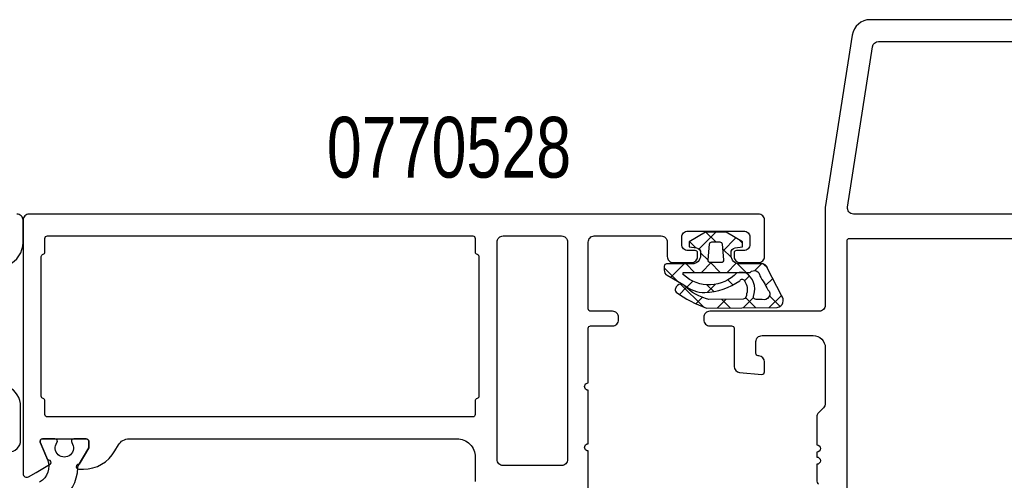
# Model space of a CAD drawing. Header units: millimetres. Extents: x 0 to 10560344, y -63228 to 177747.
# Tile 26 of 125: x 105260 to 105341, y -41253 to -41215. Entities that reach past the tile are written whole.
import ezdxf
from ezdxf.enums import TextEntityAlignment as Align

# ---------------------------------------------------------------- set-up
doc = ezdxf.new("R2010")
doc.units = ezdxf.units.MM
doc.styles.add('ORGADATA', font='txt', dxfattribs={"oblique": 1})

msp = doc.modelspace()

# ---------------------------------------------------------------- linework, layer by layer
at = {"color": 1, "linetype": 'Continuous'}
for p, q in [((105315.966, -41234.11), (105317.349, -41232.727)), ((105317.346, -41233.527), (105316.546, -41232.727)), ((105315.707, -41234.009), (105315.19, -41233.493)), ((105317.923, -41234.274), (105319.004, -41233.193)), ((105319.557, -41233.616), (105319.31, -41233.37)), ((105316.725, -41235.027), (105316.107, -41234.409)), ((105318.632, -41234.813), (105317.907, -41234.088)), ((105313.641, -41236.435), (105314.749, -41235.327)), ((105315.603, -41236.027), (105314.903, -41235.327)), ((105316.171, -41236.027), (105316.971, -41235.227)), ((105317.725, -41236.027), (105316.925, -41235.227)), ((105318.292, -41236.027), (105319.043, -41235.275)), ((105319.846, -41236.027), (105319.121, -41235.301)), ((105320.559, -41235.881), (105321.118, -41235.321)), ((105321.605, -41235.664), (105321.29, -41235.349)), ((105314.087, -41236.632), (105313.107, -41235.651)), ((105314.231, -41236.776), (105314.087, -41236.632)), ((105316.332, -41238.877), (105314.445, -41236.99)), ((105314.963, -41237.235), (105315.451, -41236.747)), ((105318.756, -41237.058), (105318.348, -41236.65)), ((105319.721, -41236.719), (105320.129, -41236.31)), ((105320.126, -41236.307), (105320.056, -41236.237)), ((105321.453, -41237.109), (105322.039, -41236.523)), ((105314.358, -41237.839), (105314.926, -41237.271)), ((105317.187, -41237.61), (105316.628, -41237.051)), ((105316.634, -41237.684), (105317.302, -41237.017)), ((105315.711, -41238.607), (105316.233, -41238.086)), ((105317.473, -41238.967), (105318.197, -41238.243)), ((105318.535, -41238.958), (105317.821, -41238.245)), ((105319.612, -41238.95), (105320.462, -41238.099)), ((105320.639, -41238.941), (105319.805, -41238.107)), ((105321.751, -41238.932), (105322.761, -41237.921)), ((105322.647, -41238.827), (105321.774, -41237.955))]:
    msp.add_line(p, q, dxfattribs=at)
at = {"color": 0, "linetype": 'Continuous'}
for points in [[(105372.574, -41215.228), (105330.063, -41215.228, 0.369511), (105328.581, -41216.496), (105326.364, -41230.689, 0.038769), (105326.358, -41230.766), (105326.358, -41238.728, -0.414214), (105325.858, -41239.228), (105316.858, -41239.228, 0.414214), (105316.358, -41239.728), (105316.358, -41239.928, 0.414214), (105316.858, -41240.428), (105318.658, -41240.428, -0.414214), (105318.858, -41240.628), (105318.858, -41243.769, 0.388878), (105319.314, -41244.267), (105321.14, -41244.427, 0.440011), (105321.358, -41244.228), (105321.358, -41243.398, 0.388868), (105320.901, -41242.9), (105320.84, -41242.895, -0.388868), (105320.658, -41242.696), (105320.658, -41241.728, -0.414214), (105321.158, -41241.228), (105325.358, -41241.228, -0.414214), (105326.358, -41242.228), (105326.358, -41246.82, -0.198916), (105326.211, -41247.174), (105325.804, -41247.581, 0.198916), (105325.658, -41247.935), (105325.658, -41250.228, -1), (105325.658, -41250.828), (105325.658, -41251.228, -1), (105325.658, -41251.828), (105325.658, -41253.12, 0.198915), (105325.804, -41253.474)], [(105341.717, -41231.228), (105328.686, -41231.228, -0.219134), (105328.306, -41231.053), (105328.306, -41231.053, -0.219134), (105328.192, -41230.65), (105330.254, -41217.45, -0.369511), (105330.748, -41217.028), (105341.717, -41217.028, -0.414214)], [(105259.136, -41235.412, 0.301511), (105260.358, -41233.569), (105260.358, -41231.728, 0.414214), (105259.858, -41231.228)], [(105306.858, -41256.594), (105306.858, -41250.728, -1.000041), (105306.858, -41250.128), (105306.858, -41245.728, -1.000041), (105306.858, -41245.128), (105306.858, -41240.628, -0.414188), (105307.058, -41240.428), (105308.858, -41240.428, 0.414214), (105309.358, -41239.928), (105309.358, -41239.728, 0.414214), (105308.858, -41239.228), (105307.058, -41239.228, -0.414188), (105306.858, -41239.028), (105306.858, -41233.528, -0.414214), (105307.358, -41233.028), (105312.858, -41233.028, -0.414214), (105313.358, -41233.528), (105313.358, -41234.728, 0.414214), (105313.858, -41235.228), (105315.358, -41235.228, 0.414214), (105315.858, -41234.728), (105315.858, -41234.428, 0.414188), (105315.658, -41234.228), (105315.058, -41234.228, -0.414214), (105314.558, -41233.728), (105314.558, -41233.128, -0.414214), (105315.058, -41232.628), (105319.658, -41232.628, -0.414214), (105320.158, -41233.128), (105320.158, -41233.728, -0.414214), (105319.658, -41234.228), (105319.058, -41234.228, 0.414062), (105318.858, -41234.428), (105318.858, -41234.728, 0.414214), (105319.358, -41235.228), (105320.858, -41235.228, 0.414214), (105321.358, -41234.728), (105321.358, -41231.728, 0.414214), (105320.858, -41231.228), (105260.858, -41231.228), (105260.858, -41231.228, 0.198913), (105260.504, -41231.374, 0.198913), (105260.358, -41231.728), (105260.358, -41252.594, 0.577303), (105260.808, -41252.854), (105261.437, -41252.491), (105262.538, -41251.855, 1.000101), (105262.385, -41251.486), (105261.771, -41250.004, -0.534377), (105261.956, -41249.728), (105265.558, -41249.728, -0.414188), (105265.758, -41249.928), (105265.758, -41250.478), (105264.978, -41251.828), (105264.942, -41251.828, 1.000244), (105264.942, -41252.228), (105265.325, -41252.228, 0.267953), (105267.923, -41250.728), (105268.212, -41250.228, -0.267963), (105269.078, -41249.728), (105296.058, -41249.728, -0.414214), (105297.558, -41251.228), (105297.558, -41253.228, 0.414213)], [(105259.158, -41250.828, 0.414214), (105260.158, -41249.828), (105260.158, -41247.066, 0.287008), (105259.145, -41245.448)]]:
    msp.add_lwpolyline(points, format="xyb", dxfattribs=at)
at = {"color": 1, "linetype": 'Continuous'}
for points in [[(105313.357, -41236.271), (105314.723, -41237.06, 0.167012), (105316.458, -41237.696, 0.141491), (105319.318, -41236.712, -0.710418), (105319.739, -41236.771, -0.226403), (105319.891, -41237.792, -0.36915), (105319.615, -41238.236), (105316.789, -41238.25, -0.151623), (105314.759, -41237.104, 0.315451), (105314.317, -41237.024), (105314.205, -41237.119, 0.129352), (105314.032, -41237.364, 0.338148), (105314.082, -41237.648, 0.068223), (105316.588, -41238.974), (105322.408, -41238.927, 0.576769), (105322.764, -41237.927), (105321.618, -41235.708, 0.384877), (105321.051, -41235.327), (105319.307, -41235.327, -0.198912), (105318.812, -41235.122, -0.198912), (105318.607, -41234.627), (105318.607, -41234.415, -0.36397), (105318.937, -41234.021), (105319.557, -41233.912), (105319.557, -41233.512), (105318.196, -41232.727), (105316.517, -41232.727), (105315.157, -41233.512), (105315.157, -41233.912), (105315.776, -41234.021, -0.36397), (105316.107, -41234.415), (105316.107, -41234.627, -0.414214), (105315.407, -41235.327), (105313.307, -41235.327, 0.414214), (105313.107, -41235.527), (105313.107, -41235.838, 0.267949), (105313.357, -41236.271)], [(105317.874, -41233.709), (105317.988, -41235.009, -0.440011), (105317.788, -41235.227), (105316.925, -41235.227, -0.440011), (105316.726, -41235.009), (105316.839, -41233.709, -0.388879), (105317.039, -41233.527), (105317.675, -41233.527, -0.388879), (105317.874, -41233.709)], [(105314.665, -41236.218, -0.198912), (105314.656, -41236.197), (105314.656, -41236.057, -0.414214), (105314.686, -41236.027), (105320.19, -41236.027, -0.678039), (105320.977, -41236.326, -0.025398), (105321.638, -41237.452, -0.825897), (105321.156, -41238.258), (105320.733, -41238.256, -0.64736), (105320.483, -41237.905, 0.341642), (105319.822, -41236.054, 0.062802), (105319.09, -41236.064, -0.412724), (105314.686, -41236.227, -0.198912), (105314.665, -41236.218)]]:
    msp.add_lwpolyline(points, format="xyb", close=True, dxfattribs=at)
at = {"color": 0, "linetype": 'Continuous'}
for points in [[(105297.858, -41234.728), (105297.858, -41246.228, -0.341894), (105297.708, -41246.421, 0.342133), (105297.558, -41246.615), (105297.558, -41247.728, -0.414062), (105297.358, -41247.928), (105262.358, -41247.928, -0.414188), (105262.158, -41247.728), (105262.158, -41246.615, 0.342028), (105262.008, -41246.421, -0.341894), (105261.858, -41246.228), (105261.858, -41234.728, -0.342028), (105262.008, -41234.534, 0.342028), (105262.158, -41234.34), (105262.158, -41233.228, -0.414315), (105262.358, -41233.028), (105297.358, -41233.028, -0.414188), (105297.558, -41233.228), (105297.558, -41234.34, 0.342133), (105297.708, -41234.534, -0.342028), (105297.858, -41234.728)], [(105299.858, -41233.028), (105304.658, -41233.028, -0.414214), (105305.158, -41233.528), (105305.158, -41251.428, -0.414214), (105304.658, -41251.928), (105299.858, -41251.928, -0.414214), (105299.358, -41251.428), (105299.358, -41233.528, -0.414214), (105299.858, -41233.028)], [(105368.358, -41261.028), (105328.358, -41261.028, -0.414214), (105328.158, -41260.828), (105328.158, -41233.428, -0.198912), (105328.216, -41233.286, -0.198912), (105328.358, -41233.228), (105368.358, -41233.228, -0.414214), (105368.558, -41233.428), (105368.558, -41234.528, 0.414214), (105368.758, -41234.728), (105369.058, -41234.728, -0.414214), (105369.558, -41235.228), (105369.558, -41259.028, -0.414214), (105369.058, -41259.528), (105368.758, -41259.528, 0.414214), (105368.558, -41259.728), (105368.558, -41260.828, -0.414214), (105368.358, -41261.028)]]:
    msp.add_lwpolyline(points, format="xyb", close=True, dxfattribs=at)
at = {"color": 4, "linetype": 'Continuous'}
msp.add_lwpolyline([(105263.314, -41254.933, 0.244159), (105264.862, -41252.103, -0.126147), (105264.902, -41251.959), (105265.758, -41250.478), (105265.758, -41249.928, 0.414188), (105265.558, -41249.728), (105264.532, -41249.728, 0.609141), (105264.369, -41250.043, -1.936338), (105263.146, -41250.043, 0.609045), (105262.983, -41249.728), (105261.956, -41249.728, 0.534377), (105261.771, -41250.004), (105262.362, -41251.43, -0.376372), (105261.726, -41253.303)], format="xyb", dxfattribs=at)

# ---------------------------------------------------------------- texts
at = {"color": 0, "style": 'ORGADATA', "width": 0.772222}
msp.add_text('0770528', height=5, dxfattribs=at).set_placement((105305.453, -41228.228), align=Align.RIGHT)

doc.saveas('drawing.dxf')
